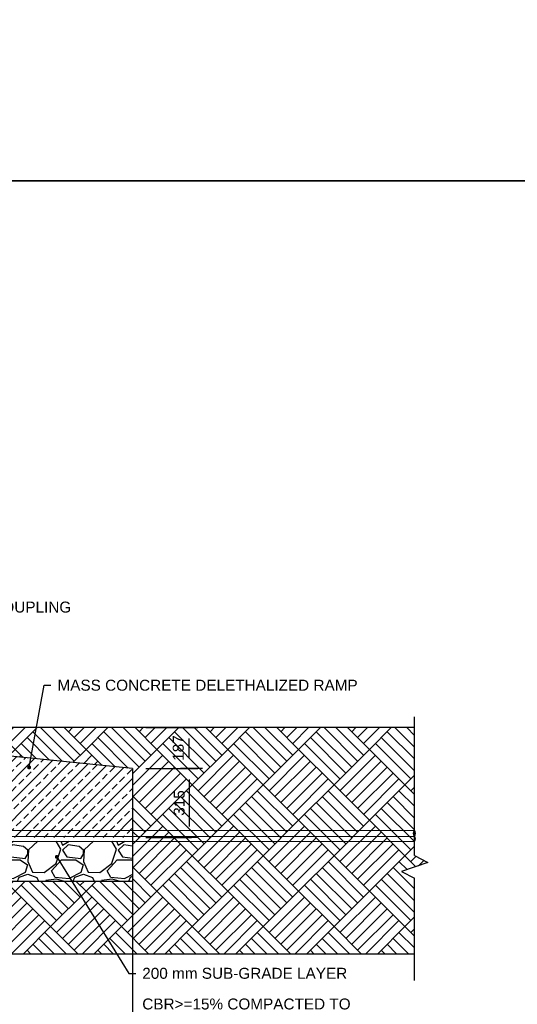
# Model space of a CAD drawing. Header units: metres. Extents: x -4024927 to 10167049, y -539908 to 13839353.
# Tile 120 of 211: x 1380549 to 1382820, y -30956 to -26464. Entities that reach past the tile are written whole.
import ezdxf
from ezdxf import colors
from ezdxf.entities.mleader import LeaderData, LeaderLine
from ezdxf.math import Vec2, Vec3

# ---------------------------------------------------------------- set-up
doc = ezdxf.new("R2010")
doc.units = ezdxf.units.M
doc.linetypes.add('CONTINOUS', pattern=[0])
doc.linetypes.add('CONTIUOUS', pattern=[0])
for name, color, linetype in [('C-ANNO-GENF-TEXT-N_25', 2, 'Continuous'), ('C-DETL-BRKL', 1, 'CONTINOUS'), ('C-DETL-DIMS', 2, 'Continuous'), ('C-DETL-GRADE LEVEL', 1, 'Continuous'), ('C-FNDN-RCON', 3, 'Continuous'), ('C-PAVE-PATT-ASPH-N_rwy', 1, 'Continuous'), ('C-SOIL-LEVL', 1, 'Continuous'), ('C-UTIL-EDGE-DUCT', 2, 'Continuous'), ('EL-AGLI-EQUP-PAPI-N-RefEdit0', 1, 'CONTIUOUS'), ('V-PTOS-CL', 1, 'Continuous')]:
    doc.layers.add(name, color=color, linetype=linetype)
doc.styles.add('Arial', font='arial.ttf')
doc.styles.get("Standard").update_dxf_attribs({"font": 'arial.ttf'})
doc.dimstyles.new('DS-20-25', dxfattribs={"dimscale": 20, "dimtxt": 2.5, "dimasz": 2.5, "dimexe": 0.5, "dimexo": 3, "dimgap": 1, "dimtad": 1, "dimdec": 0, "dimzin": 0, "dimtxsty": 'Standard', "dimblk1": 'DIMARROW', "dimblk2": 'DIMARROW', "dimsah": 1, "dimcen": -3, "dimclrd": 1, "dimclre": 8, "dimclrt": 256, "dimadec": 0, "dimazin": 0, "dimtfac": 1, "dimtdec": 0, "dimtix": 1, "dimtmove": 2, "dimatfit": 3, "dimfxl": 1, "dimtvp": 1.25, "dimarcsym": 0})

# ---------------------------------------------------------------- blocks, each defined once
blk = doc.blocks.new('_Dot')
at = {"color": 0, "linetype": 'ByBlock', "lineweight": -2}
blk.add_line((-0.5, 0), (-1, 0), dxfattribs=at)
at = {"color": 0, "linetype": 'ByBlock', "const_width": 0.5}
blk.add_lwpolyline([(-0.25, 0, 1), (0.25, 0, 1)], format="xyb", close=True, dxfattribs=at)
blk = doc.blocks.new('DIMARROW')
blk.add_line((0, 0.8), (0, -0.8))
blk.add_lwpolyline([(0, 0, 0, 0.4, 0), (-1, 0, 0, 0, 0), (-0.965, 0, 0, 0, 0)], format="xyseb")
blk = doc.blocks.new('*D1066')
at = {"layer": 'C-DETL-DIMS', "color": 8, "lineweight": -2, "transparency": 16777216}
for p, q in [((1381124.4, -29880.6), (1381332.6, -29880.6)), ((1381124.4, -30195.5), (1381332.6, -30195.5))]:
    blk.add_line(p, q, dxfattribs=at)
at = {"layer": 'C-DETL-DIMS', "color": 1, "lineweight": -2, "transparency": 16777216}
blk.add_line((1381322.6, -29930.6), (1381322.6, -30145.5), dxfattribs=at)
at = {"layer": 'Defpoints', "color": 0, "transparency": 16777216}
for p in [(1381064.4, -29880.6), (1381064.4, -30195.5), (1381322.6, -30195.5)]:
    blk.add_point(p, dxfattribs=at)
at = {"layer": 'C-DETL-DIMS', "color": 1, "lineweight": -2, "transparency": 16777216, "xscale": 50, "yscale": 50, "zscale": 50}
for p, rotation in [((1381322.6, -29880.6), 89.99969034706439), ((1381322.6, -30195.5), 269.9996903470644)]:
    blk.add_blockref('DIMARROW', p, dxfattribs=dict(at, rotation=rotation))
at = {"layer": 'C-DETL-DIMS', "transparency": 16777216, "insert": (1381277.1, -30038), "char_height": 50, "attachment_point": 5, "rotation": 89.9997}
blk.add_mtext('315', dxfattribs=at)
blk = doc.blocks.new('*D1067')
at = {"layer": 'C-DETL-DIMS', "color": 8, "lineweight": -2, "transparency": 16777216}
for p, q in [((1381124.4, -29694.1), (1381332.6, -29694.1)), ((1381382.6, -29880.6), (1381332.6, -29880.6))]:
    blk.add_line(p, q, dxfattribs=at)
at = {"layer": 'C-DETL-DIMS', "color": 1, "lineweight": -2, "transparency": 16777216}
blk.add_line((1381322.6, -29830.6), (1381322.6, -29744.1), dxfattribs=at)
at = {"layer": 'Defpoints', "color": 0, "transparency": 16777216}
for p in [(1381064.4, -29694.1), (1381322.6, -29694.1), (1381322.6, -29880.6)]:
    blk.add_point(p, dxfattribs=at)
at = {"layer": 'C-DETL-DIMS', "color": 1, "lineweight": -2, "transparency": 16777216, "xscale": 50, "yscale": 50, "zscale": 50}
for p, rotation in [((1381322.6, -29694.1), 90), ((1381322.6, -29880.6), 270)]:
    blk.add_blockref('DIMARROW', p, dxfattribs=dict(at, rotation=rotation))
at = {"layer": 'C-DETL-DIMS', "transparency": 16777216, "insert": (1381273, -29787.3), "char_height": 50, "attachment_point": 5, "rotation": 90, "style": 'Arial'}
blk.add_mtext('187', dxfattribs=at)
blk = doc.blocks.new('*D1071')
at = {"layer": 'C-DETL-DIMS', "color": 8, "lineweight": -2, "transparency": 16777216}
for p, q in [((1379714.4, -30222.7), (1379714.4, -31216.2)), ((1381064.4, -30222.7), (1381064.4, -31216.2))]:
    blk.add_line(p, q, dxfattribs=at)
at = {"layer": 'C-DETL-DIMS', "color": 1, "lineweight": -2, "transparency": 16777216}
blk.add_line((1379764.4, -31206.2), (1381014.4, -31206.2), dxfattribs=at)
at = {"layer": 'Defpoints', "color": 0, "transparency": 16777216}
for p in [(1379714.4, -30162.7), (1381064.4, -30162.7), (1381064.4, -31206.2)]:
    blk.add_point(p, dxfattribs=at)
at = {"layer": 'C-DETL-DIMS', "color": 1, "lineweight": -2, "transparency": 16777216, "xscale": 50, "yscale": 50, "zscale": 50, "rotation": 180}
blk.add_blockref('DIMARROW', (1379714.4, -31206.2), dxfattribs=at)
at = {"layer": 'C-DETL-DIMS', "color": 1, "lineweight": -2, "transparency": 16777216, "xscale": 50, "yscale": 50, "zscale": 50}
blk.add_blockref('DIMARROW', (1381064.4, -31206.2), dxfattribs=at)
at = {"layer": 'C-DETL-DIMS', "transparency": 16777216, "insert": (1380389.4, -31160.7), "char_height": 50, "attachment_point": 5}
blk.add_mtext('1350', dxfattribs=at)

msp = doc.modelspace()

# ---------------------------------------------------------------- hatches: boundary and pattern name
at = {"layer": 'C-PAVE-PATT-ASPH-N_rwy'}
h = msp.add_hatch(dxfattribs=at)
h.set_pattern_fill('ANSI33', color=252, scale=10)
h.set_pattern_definition([(45, (1342244.02, -14865.33), (-44.90128, 44.90128), []), (45, (1342288.92, -14865.33), (-44.90128, 44.90128), [31.75, -15.875])])
edge = h.paths.add_edge_path(flags=16)
edge.add_arc((1379983.14, -29822.22), 7.5, 0, 360)
h.paths.add_polyline_path([(1381064.39, -30195.53), (1381064.39, -29880.59), (1379714.33, -29744.46), (1379721.59, -30195.58), (1380193.66, -30195.58)])
at = {"layer": 'C-SOIL-LEVL'}
h = msp.add_hatch(dxfattribs=at)
h.set_pattern_fill('AR-PARQ1', color=252, scale=0.75, angle=45)
h.set_pattern_definition([(135, (1372931.11, 270380.31), (-323.28922, 0), [228.6, -228.6]), (135, (1372958.05, 270407.25), (-323.28922, 0), [228.6, -228.6]), (135, (1372985, 270434.2), (-323.28922, 0), [228.6, -228.6]), (135, (1373011.94, 270461.13), (-323.28922, 0), [228.6, -228.6]), (135, (1373038.88, 270488.07), (-323.28922, 0), [228.6, -228.6]), (135, (1373065.82, 270515.02), (-323.28922, 0), [228.6, -228.6]), (135, (1373092.76, 270541.96), (-323.28922, 0), [228.6, -228.6]), (45, (1372769.47, 270541.96), (323.28922, 0), [228.6, -228.6]), (45, (1372742.53, 270568.9), (323.28922, 0), [228.6, -228.6]), (45, (1372715.59, 270595.84), (323.28922, 0), [228.6, -228.6]), (45, (1372688.65, 270622.78), (323.28922, 0), [228.6, -228.6]), (45, (1372661.7, 270649.72), (323.28922, 0), [228.6, -228.6]), (45, (1372634.76, 270676.66), (323.28922, 0), [228.6, -228.6]), (45, (1372607.82, 270703.6), (323.28922, 0), [228.6, -228.6])])
h.paths.add_polyline_path([(1382350.37, -30725.73), (1382350.37, -30380.94), (1382291.34, -30350.77), (1382412.08, -30309.75), (1382350.37, -30277.17), (1382350.37, -29694.07), (1379714.39, -29694.07), (1379714.33, -29744.46), (1381064.39, -29880.59), (1381064.39, -30393.97), (1379783.71, -30393.98), (1379783.78, -30725.73)])
h = msp.add_hatch(dxfattribs=at)
h.set_pattern_fill('GRAVEL', color=252, scale=10)
h.set_pattern_definition([(228.0127875, (-10897.947, -5775.002), (-2032.00000016, -2285.99999986), [34.172144, -3383.048364]), (184.969741, (-10920.807, -5800.402), (3047.99999879, 254.00001447), [58.64047, -5805.40489]), (132.5104471, (-10979.227, -5805.482), (2540.00000107, -2793.99999902), [41.34815, -4093.47228]), (267.273689, (-11078.287, -5868.982), (254.00000053, 5079.99999997), [53.40045, -5286.643743]), (292.8336542, (-11080.827, -5922.322), (-1270.00000011, 3047.99999996), [52.36337, -5183.980775]), (357.273689, (-11060.507, -5970.582), (-5079.99999997, 254.00000053), [53.40045, -5286.643743]), (37.6942405, (-11007.167, -5973.122), (-3301.999999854, -2540.00000019), [70.619366, -6991.31153]), (72.2553284, (-10951.287, -5929.942), (1778.00000048, 5587.99999985), [66.67195, -6600.52566]), (121.4295656, (-10930.967, -5866.442), (-2032.00000029, 3301.99999982), [53.5813, -5304.55457]), (175.2363583, (-10958.907, -5820.722), (2793.99999996, -254.00000044), [61.17133, -2997.393695]), (222.3974378, (-11019.867, -5815.642), (-3047.999999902, -2794.000000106), [79.10779, -7831.67725]), (138.8140748, (-10826.827, -5871.522), (-1777.9999999, 1524.00000012), [27.000454, -2673.056582]), (171.4692344, (-10847.147, -5853.742), (3302.00000009, -507.99999942), [51.3682, -5085.4639]), (225, (-10897.95, -5846.12), (-4e-14, -254), [35.920934, -323.28931]), (203.1985905, (-10915.727, -5815.642), (1270, 507.9999999), [19.34413, -1915.062237]), (291.8014095, (-10933.507, -5823.26), (-254, 762), [27.35656, -1340.4753]), (30.9637565, (-10923.347, -5848.66), (762, 508), [44.431966, -1436.629815]), (161.565051, (-10885.25, -5825.8), (508, -254), [32.128714, -771.08981]), (16.3895403, (-11080.827, -5823.262), (2540, 762), [45.0088, -4455.882667]), (70.346176, (-11037.647, -5810.562), (-1016.0000001, -2793.99999997), [37.759894, -3738.22157]), (293.1985905, (-10885.247, -5775.002), (-507.9999999, 1270), [38.68801, -1895.71836]), (343.6104597, (-10870.007, -5810.562), (-2540.00000005, 761.99999982), [45.0088, -4455.882667]), (339.4439548, (-11080.827, -5980.742), (-1270, 508), [43.40352, -2126.77343]), (294.7751406, (-11040.187, -5995.982), (-1270.00000151, 2793.99999931), [36.36721, -3600.35934]), (66.8014095, (-10882.707, -6029.002), (507.9999999, 1270), [38.68801, -1895.71836]), (17.3540246, (-10867.467, -5993.442), (-3301.99999993, -1016.00000021), [42.578274, -4215.2376]), (69.4439548, (-11007.167, -6029.002), (-508, -1270), [21.70176, -2148.47519]), (101.3099325, (-10897.947, -6029), (-254, 1016), [12.95146, -1282.199496]), (165.9637565, (-10900.49, -6016.3), (762, -254), [52.36337, -994.90546]), (186.009006, (-10951.287, -6003.602), (2539.99999999, 254.00000013), [48.5267, -4804.136486]), (303.6900675, (-10923.35, -5871.52), (-254, 508), [36.63239, -879.177636]), (353.1572266, (-10903.027, -5902.002), (4318.00000003, -507.999999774), [63.955676, -6331.600907]), (60.945396, (-10839.527, -5909.622), (-1016.00000003, -1778), [26.150824, -2588.93923]), (90, (-10826.83, -5886.76), (-254, 254), [15.24, -238.76]), (120.2564372, (-10956.367, -5995.982), (1015.99999988, -1778.00000007), [35.286696, -3493.394077]), (48.0127875, (-10974.147, -5965.502), (2032.00000017, 2285.99999985), [68.34429, -3348.87622]), (0, (-10928.43, -5914.7), (254, 254), [66.04, -187.96]), (325.3048465, (-10862.387, -5914.702), (2540.00000096, -1777.99999863), [40.160956, -3975.931672]), (254.054604, (-10829.367, -5937.562), (-254, -1016), [36.98291, -1812.165004]), (207.6459754, (-10839.527, -5973.122), (-4826.00000018, -2539.99999966), [60.21451, -5961.24644]), (175.4260787, (-10892.867, -6001.062), (-3302, 254), [63.702946, -6306.584646])])
h.paths.add_polyline_path([(1381051.77, -30281.82, -1), (1381059.78, -30285.92, -1)], flags=16)
h.paths.add_polyline_path([(1380191.85, -30212.72), (1379714.39, -30212.72), (1379714.39, -30389.54), (1379783.81, -30389.54), (1379783.81, -30393.98), (1380191.85, -30393.98)])
h.paths.add_polyline_path([(1381064.39, -30393.97), (1381064.39, -30212.72), (1380191.85, -30212.72), (1380191.85, -30393.98)])

# ---------------------------------------------------------------- linework, layer by layer
at = {"layer": 'C-DETL-BRKL', "linetype": 'ByBlock'}
for p, q in [((1382350.37, -30277.17), (1382350.37, -29645.44)), ((1382350.37, -30847.7), (1382350.37, -30380.94))]:
    msp.add_line(p, q, dxfattribs=at)
at = {"layer": 'C-DETL-GRADE LEVEL'}
for p, q in [((1382350.37, -29694.07), (1379714.39, -29694.07)), ((1382412.08, -30309.75), (1382291.34, -30350.77)), ((1382350.37, -30277.17), (1382412.08, -30309.75)), ((1382291.34, -30350.77), (1382350.37, -30380.94))]:
    msp.add_line(p, q, dxfattribs=at)
at = {"layer": 'C-FNDN-RCON', "ltscale": 0.5}
for p, q in [((1381064.39, -29880.59), (1379714.22, -29744.45)), ((1378878.63, -30188.61), (1382350.37, -30190.22))]:
    msp.add_line(p, q, dxfattribs=at)
at = {"layer": 'C-UTIL-EDGE-DUCT'}
for points in [[(1378795.92, -30163.37), (1382350.37, -30162.72)], [(1378795.92, -30213.37), (1382350.37, -30212.72)]]:
    msp.add_lwpolyline(points, dxfattribs=at)
for centre, radius, start, end in [((1382366.77, -30176.47), 21.41, 140.03379, 219.96621), ((1382333.96, -30176.47), 21.41, 320.03379, 39.96621), ((1382340.84, -30201.47), 14.74, 310.27201, 49.72799)]:
    msp.add_arc(centre, radius, start, end, dxfattribs=at)
at = {"layer": 'V-PTOS-CL', "color": 3, "ltscale": 0.5}
msp.add_line((1374641.86, -30726.38), (1382350.37, -30726.38), dxfattribs=at)
msp.add_lwpolyline([(1373774.81, -21170.47), (1390379.53, -21170.47), (1390379.53, -27200.12), (1373774.81, -27200.12)], close=True, dxfattribs=at)

# ---------------------------------------------------------------- dimensions: what is measured, and where the dimension line sits
at = {"layer": 'C-DETL-DIMS'}
dim = msp.add_linear_dim(base=(1381322.64, -29694.08), p1=(1381322.64, -29880.59), p2=(1381064.39, -29694.08), angle=90, dimstyle='DS-20-25', override={"dimtad": 4, "dimtxsty": 'Arial'}, dxfattribs=at)
dim.commit()
dim.dimension.update_dxf_attribs({"geometry": '*D1067', "text_midpoint": (1381272.97, -29787.33), "dimtype": 160})
dim = msp.add_aligned_dim(p1=(1381064.39, -29880.59), p2=(1381064.39, -30195.46), distance=258.25, dimstyle='DS-20-25', dxfattribs=at)
dim.commit()
dim.dimension.update_dxf_attribs({"geometry": '*D1066', "text_midpoint": (1381277.09, -30038.02)})

# ---------------------------------------------------------------- leaders
at = {"layer": 'C-ANNO-GENF-TEXT-N_25'}
ml = msp.add_multileader_mtext('Standard', dxfattribs=at)
ml.set_content('BREAKABLE COUPLING', color=256, style='Arial')
ml.set_leader_properties()
ml.build(insert=Vec2(0, 0))
ml.multileader.update_dxf_attribs({"text_right_attachment_type": 6, "arrow_head_size": 50})
ctx = ml.context
ctx.base_point, ctx.char_height, ctx.arrow_head_size, ctx.plane_origin = Vec3(1379982.87, -29144.74), 50, 50, Vec3(1379183.21, -28514.16)
ctx.right_attachment = 6
notes = []
notes.append((ctx, [(0, (1, 1, 0), (1379898.93, -29144.74), (1, 0), 83.94, [(0, [(1378454.39, -29584.72)], 0, [])])]))
ctx.mtext.insert, ctx.mtext.line_spacing_factor, ctx.mtext.line_spacing_style, ctx.mtext.flow_direction = Vec3(1379984.87, -29119.31), 1.68, 2, 5
ml = msp.add_multileader_mtext('Standard', dxfattribs=at)
ml.set_content('MASS CONCRETE DELETHALIZED RAMP', color=256, style='Arial')
ml.set_leader_properties()
ml.set_arrow_properties(name='DOT')
ml.build(insert=Vec2(0, 0))
ml.multileader.update_dxf_attribs({"arrow_head_size": 18})
ctx = ml.context
ctx.base_point, ctx.char_height, ctx.arrow_head_size, ctx.landing_gap_size, ctx.plane_origin = Vec3(1380691.54, -29501.1), 50, 18, 30, Vec3(1378122.11, -29279.42)
notes.append((ctx, [(1, (1, 1, 0), (1380660.28, -29501.1), (1, 0), 31.25, [(0, [(1380592.15, -29875.87)], 0, [])])]))
ctx.mtext.insert, ctx.mtext.line_spacing_factor, ctx.mtext.line_spacing_style, ctx.mtext.flow_direction = Vec3(1380721.54, -29475.67), 1.68, 2, 5
for ctx, leaders in notes:
    for number, flags, end, landing, length, lines in leaders:
        leader = LeaderData()
        leader.index, (leader.has_last_leader_line, leader.has_dogleg_vector, leader.attachment_direction) = number, flags
        leader.last_leader_point, leader.dogleg_vector, leader.dogleg_length = Vec3(end), Vec3(landing), length
        for number, points, colour, breaks in lines:
            line = LeaderLine()
            line.index, line.vertices, line.color, line.breaks = number, Vec3.list(points), colors.encode_raw_color(colour), breaks
            leader.lines.append(line)
        ctx.leaders.append(leader)

# ---------------------------------------------------------------- next in the draw order: leaders
ml = msp.add_multileader_mtext('Standard', dxfattribs=at)
ml.set_content('{\\C1;200 mm SUB-GRADE LAYER CBR>=15% COMPACTED TO 100%M.D.D }', color=256, style='Arial')
ml.set_leader_properties()
ml.set_arrow_properties(name='DOT')
ml.build(insert=Vec2(0, 0))
ml.multileader.update_dxf_attribs({"text_right_attachment_type": 6, "arrow_head_size": 18})
ctx = ml.context
ctx.base_point, ctx.char_height, ctx.arrow_head_size, ctx.landing_gap_size, ctx.plane_origin = Vec3(1381078.41, -30815.91), 50, 18, 30, Vec3(1380421.38, -30975.96)
ctx.right_attachment = 6
notes = []
notes.append((ctx, [(1, (1, 1, 0), (1381047.16, -30815.91), (1, 0), 31.25, [(0, [(1380718.52, -30283.87)], 0, [])])]))
ctx.mtext.insert, ctx.mtext.width, ctx.mtext.defined_height, ctx.mtext.line_spacing_factor, ctx.mtext.line_spacing_style, ctx.mtext.flow_direction = Vec3(1381108.41, -30789.99), 1068.1808, 235.86, 1.68, 2, 5
ctx.mtext.has_bg_fill, ctx.mtext.bg_color, ctx.mtext.bg_scale_factor, ctx.mtext.bg_transparency, ctx.mtext.use_window_bg_color = 1, -1027028792, 1.5, 0, 1
for ctx, leaders in notes:
    for number, flags, end, landing, length, lines in leaders:
        leader = LeaderData()
        leader.index, (leader.has_last_leader_line, leader.has_dogleg_vector, leader.attachment_direction) = number, flags
        leader.last_leader_point, leader.dogleg_vector, leader.dogleg_length = Vec3(end), Vec3(landing), length
        for number, points, colour, breaks in lines:
            line = LeaderLine()
            line.index, line.vertices, line.color, line.breaks = number, Vec3.list(points), colors.encode_raw_color(colour), breaks
            leader.lines.append(line)
        ctx.leaders.append(leader)

# ---------------------------------------------------------------- next in the draw order: linework, layer by layer
at = {"layer": 'C-FNDN-RCON', "ltscale": 0.5}
msp.add_line((1379714.33, -30394.63), (1381064.39, -30394.62), dxfattribs=at)
msp.add_lwpolyline([(1381064.39, -29880.59), (1381064.39, -30393.97)], dxfattribs=at)
at = {"layer": 'EL-AGLI-EQUP-PAPI-N-RefEdit0'}
msp.add_arc((3071061.1, 6743365.78), 7095987.63, 260.537675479, 260.537675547, dxfattribs=at)
at = {"layer": 'V-PTOS-CL', "color": 3, "ltscale": 0.5}
msp.add_lwpolyline([(1373774.81, -27200.12), (1390379.53, -27200.12), (1390379.53, -33229.77), (1373774.81, -33229.77)], close=True, dxfattribs=at)

# ---------------------------------------------------------------- next in the draw order: dimensions: what is measured, and where the dimension line sits
at = {"layer": 'C-DETL-DIMS'}
dim = msp.add_aligned_dim(p1=(1379714.39, -30162.72), p2=(1381064.39, -30162.72), distance=-1043.52, dimstyle='DS-20-25', dxfattribs=at)
dim.commit()
dim.dimension.update_dxf_attribs({"geometry": '*D1071', "text_midpoint": (1380389.39, -31160.7)})

doc.saveas('drawing.dxf')
